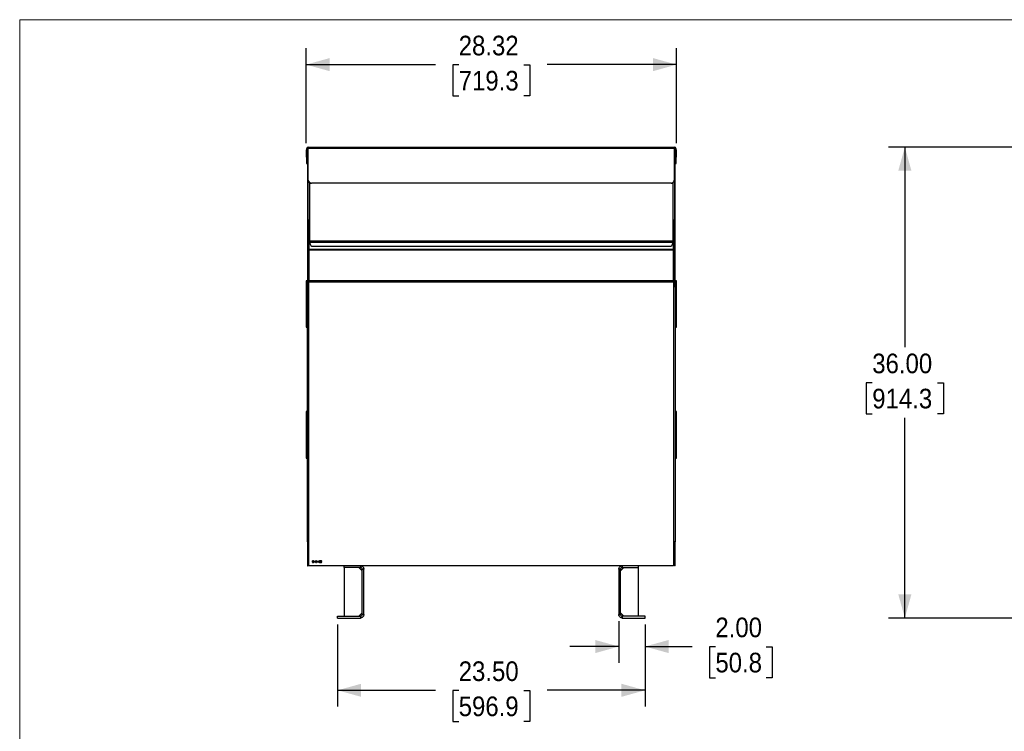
# Model space of a CAD drawing. Header units: inches. Extents: x 0 to 170, y 0 to 110.
# Tile 2 of 5: x 0 to 75, y 56 to 110. Entities that reach past the tile are written whole.
import ezdxf

# ---------------------------------------------------------------- set-up
doc = ezdxf.new("R2010")
doc.units = ezdxf.units.IN
doc.header["$LTSCALE"] = 10
doc.header["$MEASUREMENT"] = 0
doc.linetypes.add('SLD-Solid', pattern=[0])
doc.layers.add('DIMENSIONS', color=140, linetype='SLD-Solid', lineweight=25)
doc.layers.add('SLD-DEFPOINTS', color=7, linetype='Continuous')
doc.styles.add('SLDTEXTSTYLE0', font='GOTHIC.TTF', dxfattribs={"width": 0.913})
doc.dimstyles.new('SLDDIMSTYLE0', dxfattribs={"dimtxt": 1.5, "dimasz": 1.8, "dimexe": 0, "dimexo": 0.0625, "dimgap": 0.375, "dimtad": 0, "dimtih": 1, "dimtoh": 1, "dimrnd": 1e-09, "dimzin": 12, "dimdsep": 46, "dimtxsty": 'SLDTEXTSTYLE0', "dimsah": 1, "dimcen": 0.09, "dimadec": 0, "dimazin": 3, "dimtfac": 1, "dimtofl": 0, "dimtmove": 0, "dimatfit": 3, "dimfxl": 0, "dimfrac": 2, "dimtolj": 1, "dimtzin": 12, "dimarcsym": 0})
doc.dimstyles.new('SLDDIMSTYLE1', dxfattribs={"dimtxt": 1.5, "dimasz": 1.8, "dimexe": 0, "dimexo": 0.0625, "dimgap": 0.375, "dimtad": 0, "dimtih": 1, "dimtoh": 1, "dimrnd": 1e-09, "dimzin": 4, "dimdsep": 46, "dimtxsty": 'SLDTEXTSTYLE0', "dimsah": 1, "dimcen": 0.09, "dimadec": 0, "dimazin": 1, "dimtfac": 1, "dimtofl": 0, "dimtmove": 0, "dimatfit": 3, "dimfxl": 0, "dimfrac": 2, "dimtolj": 1, "dimtzin": 12, "dimarcsym": 0})
doc.dimstyles.new('SLDDIMSTYLE2', dxfattribs={"dimtxt": 1.5, "dimasz": 1.8, "dimexe": 0, "dimexo": 0.0625, "dimgap": 0.375, "dimtad": 0, "dimtih": 1, "dimtoh": 1, "dimrnd": 1e-09, "dimzin": 4, "dimdsep": 46, "dimtxsty": 'SLDTEXTSTYLE0', "dimsah": 1, "dimcen": 0.09, "dimadec": 0, "dimazin": 1, "dimtfac": 1, "dimtmove": 0, "dimatfit": 0, "dimfxl": 0, "dimfrac": 2, "dimtolj": 1, "dimtzin": 12, "dimarcsym": 0})
doc.dimstyles.new('SLDDIMSTYLE3', dxfattribs={"dimtxt": 1.5, "dimasz": 1.8, "dimexe": 0, "dimexo": 0.0625, "dimgap": 0.375, "dimtad": 0, "dimtih": 1, "dimtoh": 1, "dimrnd": 1e-09, "dimzin": 4, "dimdsep": 46, "dimtxsty": 'SLDTEXTSTYLE0', "dimsah": 1, "dimcen": 0.09, "dimadec": 0, "dimazin": 1, "dimtfac": 1, "dimtdec": 3, "dimtofl": 0, "dimtmove": 0, "dimatfit": 3, "dimfxl": 0, "dimfrac": 2, "dimtolj": 1, "dimtzin": 12, "dimarcsym": 0})

# ---------------------------------------------------------------- blocks, each defined once
blk = doc.blocks.new('Block2')
at = {"color": 7, "linetype": 'SLD-Solid', "lineweight": 18}
for p in [(170, 110), (0, 0)]:
    blk.add_line(p, (0, 110), dxfattribs=at)
blk = doc.blocks.new('_D')
at = {"layer": 'DIMENSIONS'}
for p, q in [((21.893, 100.55), (21.893, 107.816)), ((50.212, 100.55), (50.212, 107.816)), ((21.893, 106.566), (31.786, 106.566)), ((33.559, 106.554), (33.102, 106.554)), ((33.102, 106.554), (33.102, 104.173)), ((38.546, 106.554), (39.003, 106.554)), ((39.003, 106.554), (39.003, 104.173)), ((50.212, 106.566), (40.318, 106.566)), ((33.102, 104.173), (33.559, 104.173)), ((39.003, 104.173), (38.546, 104.173))]:
    blk.add_line(p, q, dxfattribs=at)
for points in [[(21.893, 106.566), (23.693, 106.066), (23.693, 107.066)], [(50.212, 106.566), (48.412, 107.066), (48.412, 106.066)]]:
    blk.add_solid(points, dxfattribs=at)
at = {"layer": 'DIMENSIONS', "char_height": 1.5, "attachment_point": 1, "style": 'SLDTEXTSTYLE0'}
for s, insert in [('28.32', (33.559, 108.775)), ('719.3', (33.559, 106.089))]:
    blk.add_mtext(s, dxfattribs=dict(at, insert=insert))
blk = doc.blocks.new('_D_1')
at = {"layer": 'DIMENSIONS'}
for p, q in [((24.302, 63.769), (24.302, 57.494)), ((47.802, 63.769), (47.802, 57.494)), ((24.302, 58.744), (31.786, 58.744)), ((33.559, 58.733), (33.102, 58.733)), ((33.102, 58.733), (33.102, 56.351)), ((38.546, 58.733), (39.003, 58.733)), ((39.003, 58.733), (39.003, 56.351)), ((47.802, 58.744), (40.318, 58.744)), ((33.102, 56.351), (33.559, 56.351)), ((39.003, 56.351), (38.546, 56.351))]:
    blk.add_line(p, q, dxfattribs=at)
for points in [[(24.302, 58.744), (26.102, 58.244), (26.102, 59.244)], [(47.802, 58.744), (46.002, 59.244), (46.002, 58.244)]]:
    blk.add_solid(points, dxfattribs=at)
at = {"layer": 'DIMENSIONS', "char_height": 1.5, "attachment_point": 1, "style": 'SLDTEXTSTYLE0'}
for s, insert in [('23.50', (33.559, 60.953)), ('596.9', (33.559, 58.268))]:
    blk.add_mtext(s, dxfattribs=dict(at, insert=insert))
blk = doc.blocks.new('_D_2')
at = {"layer": 'DIMENSIONS'}
for p, q in [((45.802, 64.029), (45.802, 60.839)), ((47.802, 63.769), (47.802, 60.839)), ((45.802, 62.089), (42.052, 62.089)), ((47.802, 62.089), (51.408, 62.089)), ((53.18, 62.078), (52.723, 62.078)), ((52.723, 62.078), (52.723, 59.697)), ((57.06, 62.078), (57.517, 62.078)), ((57.517, 62.078), (57.517, 59.697)), ((52.723, 59.697), (53.18, 59.697)), ((57.517, 59.697), (57.06, 59.697))]:
    blk.add_line(p, q, dxfattribs=at)
for points in [[(45.802, 62.089), (44.002, 62.589), (44.002, 61.589)], [(47.802, 62.089), (49.602, 61.589), (49.602, 62.589)]]:
    blk.add_solid(points, dxfattribs=at)
at = {"layer": 'DIMENSIONS', "char_height": 1.5, "attachment_point": 1, "style": 'SLDTEXTSTYLE0'}
for s, insert in [('2.00', (53.18, 64.299)), ('50.8', (53.18, 61.613))]:
    blk.add_mtext(s, dxfattribs=dict(at, insert=insert))
blk = doc.blocks.new('_D_3')
at = {"layer": 'DIMENSIONS'}
for p, q in [((84.201, 100.266), (66.415, 100.266)), ((67.665, 100.266), (67.665, 84.965)), ((65.172, 82.256), (64.715, 82.256)), ((64.715, 82.256), (64.715, 79.875)), ((70.159, 82.256), (70.616, 82.256)), ((70.616, 82.256), (70.616, 79.875)), ((64.715, 79.875), (65.172, 79.875)), ((70.616, 79.875), (70.159, 79.875)), ((67.665, 64.269), (67.665, 79.57)), ((83.416, 64.269), (66.415, 64.269))]:
    blk.add_line(p, q, dxfattribs=at)
for points in [[(67.665, 100.266), (67.165, 98.466), (68.165, 98.466)], [(67.665, 64.269), (68.165, 66.069), (67.165, 66.069)]]:
    blk.add_solid(points, dxfattribs=at)
at = {"layer": 'DIMENSIONS', "char_height": 1.5, "attachment_point": 1, "style": 'SLDTEXTSTYLE0'}
for s, insert in [('36.00', (65.172, 84.477)), ('914.3', (65.172, 81.791))]:
    blk.add_mtext(s, dxfattribs=dict(at, insert=insert))

msp = doc.modelspace()

# ---------------------------------------------------------------- linework, layer by layer
for p, q in [((21.928, 100.132), (21.928, 99.266)), ((21.987, 100.132), (21.987, 99.266)), ((22.062, 100.266), (50.042, 100.266)), ((22.062, 100.266), (22.062, 100.185)), ((22.062, 97.746), (22.062, 100.185)), ((22.062, 100.185), (50.042, 100.185)), ((50.042, 100.185), (50.042, 100.266)), ((50.042, 100.185), (50.042, 97.746)), ((50.117, 99.266), (50.117, 100.132)), ((50.177, 99.266), (50.177, 100.132)), ((21.928, 100.05), (21.893, 100.05)), ((21.893, 100.05), (21.893, 99.769)), ((21.893, 99.769), (21.893, 99.488)), ((21.893, 99.488), (21.928, 99.488)), ((21.993, 100.05), (21.987, 100.05)), ((21.987, 99.488), (21.993, 99.488)), ((21.993, 100.082), (21.993, 89.682)), ((21.993, 100.082), (22.052, 100.082)), ((22.052, 94.734), (22.052, 100.082)), ((22.062, 100.05), (22.052, 100.05)), ((22.052, 99.488), (22.062, 99.488)), ((50.052, 100.05), (50.042, 100.05)), ((50.042, 99.488), (50.052, 99.488)), ((50.112, 100.082), (50.052, 100.082)), ((50.052, 100.082), (50.052, 94.734)), ((50.112, 89.682), (50.112, 100.082)), ((50.117, 100.05), (50.112, 100.05)), ((50.112, 99.488), (50.117, 99.488)), ((50.212, 100.05), (50.177, 100.05)), ((50.177, 99.488), (50.212, 99.488)), ((50.212, 99.488), (50.212, 100.05)), ((21.928, 99.266), (21.928, 99.016)), ((21.987, 99.266), (21.928, 99.266)), ((21.928, 99.016), (21.987, 99.016)), ((21.987, 99.016), (21.987, 99.266)), ((50.177, 99.266), (50.117, 99.266)), ((50.117, 99.266), (50.117, 99.016)), ((50.117, 99.016), (50.177, 99.016)), ((50.177, 99.016), (50.177, 99.266)), ((22.062, 97.746), (22.062, 97.722)), ((22.187, 93.091), (22.187, 97.523)), ((49.792, 97.516), (22.312, 97.516)), ((22.312, 97.493), (22.312, 97.516)), ((49.792, 97.493), (22.312, 97.493)), ((49.792, 97.516), (49.792, 97.493)), ((49.918, 97.523), (49.918, 93.091)), ((50.042, 97.722), (50.042, 97.746)), ((22.052, 94.734), (22.052, 93.004)), ((50.052, 93.004), (50.052, 94.734)), ((22.052, 92.81), (22.052, 93.004)), ((22.112, 92.81), (22.052, 92.81)), ((22.052, 92.81), (22.052, 92.751)), ((22.052, 92.751), (22.112, 92.751)), ((22.052, 89.682), (22.052, 92.751)), ((22.112, 93.004), (22.112, 92.81)), ((22.112, 92.81), (22.112, 92.751)), ((22.115, 93.017), (22.115, 92.462)), ((22.187, 93.091), (22.187, 93.004)), ((22.187, 93.091), (49.918, 93.091)), ((22.187, 93.004), (49.918, 93.004)), ((22.187, 93.004), (22.187, 92.928)), ((22.437, 92.678), (49.668, 92.678)), ((49.918, 93.004), (49.918, 93.091)), ((49.918, 92.928), (49.918, 93.004)), ((49.99, 92.462), (49.99, 93.017)), ((49.993, 92.81), (49.993, 93.004)), ((50.052, 92.81), (49.993, 92.81)), ((49.993, 92.751), (49.993, 92.81)), ((49.993, 92.751), (50.052, 92.751)), ((50.052, 93.004), (50.052, 92.81)), ((50.052, 92.751), (50.052, 92.81)), ((50.052, 92.751), (50.052, 89.682)), ((22.115, 92.462), (49.99, 92.462)), ((22.115, 92.462), (22.115, 92.41)), ((22.115, 92.41), (49.99, 92.41)), ((22.115, 92.41), (22.115, 90.035)), ((49.99, 92.462), (49.99, 92.41)), ((49.99, 90.035), (49.99, 92.41)), ((21.993, 90.042), (21.893, 90.042)), ((21.893, 90.042), (21.893, 88.269)), ((21.993, 89.682), (22.052, 89.682)), ((21.993, 89.682), (21.993, 89.582)), ((21.993, 89.582), (22.115, 89.582)), ((21.993, 70.082), (21.993, 89.582)), ((22.115, 90.042), (22.052, 90.042)), ((22.052, 89.582), (22.052, 89.682)), ((22.115, 90.035), (22.115, 89.957)), ((49.99, 90.035), (22.115, 90.035)), ((22.115, 89.957), (49.99, 89.957)), ((22.115, 68.269), (22.115, 89.957)), ((50.052, 90.042), (49.99, 90.042)), ((49.99, 89.957), (49.99, 90.035)), ((49.99, 89.957), (49.99, 68.269)), ((50.112, 89.582), (49.99, 89.582)), ((50.112, 89.682), (50.052, 89.682)), ((50.052, 89.682), (50.052, 89.582)), ((50.212, 90.042), (50.112, 90.042)), ((50.112, 89.582), (50.112, 89.682)), ((50.112, 89.582), (50.112, 70.082)), ((50.212, 86.497), (50.212, 90.042)), ((21.893, 88.269), (21.893, 86.497)), ((21.893, 86.497), (21.993, 86.497)), ((50.112, 86.497), (50.212, 86.497)), ((21.993, 80.042), (21.893, 80.042)), ((21.893, 80.042), (21.893, 78.269)), ((50.212, 80.042), (50.112, 80.042)), ((50.212, 76.497), (50.212, 80.042)), ((21.893, 78.269), (21.893, 76.497)), ((21.893, 76.497), (21.993, 76.497)), ((50.112, 76.497), (50.212, 76.497)), ((21.993, 70.082), (22.115, 70.082)), ((21.993, 70.082), (21.993, 69.982)), ((22.052, 69.982), (22.052, 70.082)), ((50.112, 70.082), (49.99, 70.082)), ((50.052, 69.982), (50.052, 70.082)), ((50.112, 69.982), (50.112, 70.082)), ((21.993, 69.982), (22.052, 69.982)), ((21.993, 69.982), (21.993, 68.269)), ((22.052, 68.269), (22.052, 69.982)), ((22.052, 69.947), (22.052, 68.404)), ((22.052, 69.947), (22.115, 69.947)), ((49.99, 69.947), (50.052, 69.947)), ((50.112, 69.982), (50.052, 69.982)), ((50.052, 69.982), (50.052, 68.269)), ((50.052, 68.404), (50.052, 69.947)), ((50.112, 68.269), (50.112, 69.982)), ((22.406, 68.644), (22.381, 68.644)), ((22.381, 68.644), (22.381, 68.519)), ((22.381, 68.519), (22.42, 68.519)), ((22.392, 68.532), (22.392, 68.631)), ((22.392, 68.631), (22.401, 68.631)), ((22.406, 68.532), (22.392, 68.532)), ((22.509, 68.644), (22.509, 68.519)), ((22.52, 68.644), (22.509, 68.644)), ((22.509, 68.519), (22.52, 68.519)), ((22.52, 68.593), (22.52, 68.644)), ((22.584, 68.593), (22.52, 68.593)), ((22.52, 68.519), (22.52, 68.58)), ((22.52, 68.58), (22.584, 68.58)), ((22.596, 68.644), (22.584, 68.644)), ((22.584, 68.644), (22.584, 68.593)), ((22.584, 68.58), (22.584, 68.519)), ((22.584, 68.519), (22.596, 68.519)), ((22.596, 68.519), (22.596, 68.644)), ((22.628, 68.553), (22.617, 68.553)), ((22.621, 68.615), (22.633, 68.615)), ((22.652, 68.594), (22.652, 68.582)), ((22.713, 68.574), (22.713, 68.561)), ((22.761, 68.574), (22.713, 68.574)), ((22.713, 68.561), (22.761, 68.561)), ((22.761, 68.561), (22.761, 68.574)), ((22.784, 68.644), (22.782, 68.644)), ((22.782, 68.644), (22.782, 68.519)), ((22.782, 68.519), (22.793, 68.519)), ((22.867, 68.546), (22.784, 68.644)), ((22.793, 68.519), (22.793, 68.617)), ((22.793, 68.617), (22.875, 68.519)), ((22.878, 68.644), (22.867, 68.644)), ((22.867, 68.644), (22.867, 68.546)), ((22.875, 68.519), (22.878, 68.519)), ((22.878, 68.519), (22.878, 68.644)), ((22.91, 68.553), (22.899, 68.553)), ((22.903, 68.615), (22.915, 68.615)), ((22.934, 68.594), (22.934, 68.582)), ((23.006, 68.644), (23.006, 68.519)), ((23.031, 68.644), (23.006, 68.644)), ((23.006, 68.519), (23.017, 68.519)), ((23.017, 68.631), (23.041, 68.631)), ((23.017, 68.59), (23.017, 68.631)), ((23.04, 68.589), (23.017, 68.59)), ((23.017, 68.519), (23.017, 68.577)), ((23.017, 68.577), (23.026, 68.577)), ((23.026, 68.577), (23.072, 68.519)), ((23.086, 68.519), (23.04, 68.577)), ((23.072, 68.519), (23.086, 68.519)), ((21.993, 68.269), (22.052, 68.269)), ((22.115, 68.404), (22.052, 68.404)), ((24.802, 68.269), (22.115, 68.269)), ((26.043, 68.269), (24.802, 68.269)), ((24.802, 68.135), (24.802, 68.269)), ((26.043, 68.135), (24.802, 68.135)), ((24.802, 68.135), (24.802, 64.404)), ((26.168, 67.885), (25.918, 68.135)), ((26.043, 68.269), (26.043, 68.135)), ((46.062, 68.269), (26.043, 68.269)), ((26.168, 68.01), (26.302, 68.01)), ((26.168, 64.529), (26.168, 68.01)), ((26.302, 64.529), (26.302, 68.01)), ((45.937, 68.01), (45.802, 68.01)), ((45.802, 68.01), (45.802, 64.529)), ((46.187, 68.135), (45.937, 67.885)), ((45.937, 64.529), (45.937, 68.01)), ((46.062, 68.269), (46.062, 68.135)), ((47.302, 68.269), (46.062, 68.269)), ((46.062, 68.135), (47.302, 68.135)), ((47.302, 68.135), (47.302, 68.269)), ((49.99, 68.269), (47.302, 68.269)), ((47.302, 64.404), (47.302, 68.135)), ((49.99, 68.404), (50.052, 68.404)), ((50.112, 68.269), (50.052, 68.269)), ((24.302, 64.269), (24.302, 64.404)), ((24.302, 64.404), (26.043, 64.404)), ((24.302, 64.269), (26.043, 64.269)), ((25.918, 64.404), (26.168, 64.654)), ((26.043, 64.404), (26.043, 64.269)), ((26.302, 64.529), (26.168, 64.529)), ((45.802, 64.529), (45.937, 64.529)), ((45.937, 64.654), (46.187, 64.404)), ((46.062, 64.404), (46.062, 64.269)), ((47.802, 64.404), (46.062, 64.404)), ((46.062, 64.269), (47.802, 64.269)), ((47.802, 64.269), (47.802, 64.404))]:
    msp.add_line(p, q)
at = {"flags": 128}
for points in [[(22.187, 93.091), (22.161, 93.089), (22.136, 93.084), (22.112, 93.076), (22.092, 93.066), (22.075, 93.052), (22.063, 93.037), (22.055, 93.021), (22.052, 93.004)], [(22.112, 93.004), (22.114, 93.014), (22.118, 93.023), (22.125, 93.031), (22.134, 93.038), (22.146, 93.044), (22.159, 93.049), (22.173, 93.052), (22.187, 93.053)], [(49.918, 93.091), (49.944, 93.089), (49.969, 93.084), (49.992, 93.076), (50.013, 93.066), (50.03, 93.052), (50.042, 93.037), (50.05, 93.021), (50.052, 93.004)], [(49.918, 93.053), (49.932, 93.052), (49.946, 93.049), (49.959, 93.044), (49.971, 93.038), (49.98, 93.031), (49.987, 93.023), (49.991, 93.014), (49.993, 93.004)], [(22.115, 68.384), (22.114, 68.389), (22.112, 68.404)], [(49.993, 68.404), (49.991, 68.389), (49.99, 68.384)]]:
    msp.add_lwpolyline(points, dxfattribs=at)
for centre, radius, start, end in [((22.062, 100.132), 0.135, 90, 180), ((22.062, 100.132), 0.075, 90, 180), ((50.042, 100.132), 0.135, 0, 90), ((50.042, 100.132), 0.075, 0, 90), ((22.122, 97.597), 0.0698, 132.07255, 177.17319), ((22.302, 97.756), 0.24, 182.59849, 272.38242), ((22.302, 97.733), 0.24, 182.59872, 272.38218), ((49.802, 97.756), 0.24, 267.61758, 357.40151), ((49.802, 97.733), 0.24, 267.61782, 357.40128), ((49.983, 97.597), 0.0698, 2.82681, 47.92745), ((22.437, 92.928), 0.25, 180, 270), ((49.668, 92.928), 0.25, 270, 0), ((22.187, 68.404), 0.135, 180, 237.56448), ((49.918, 68.404), 0.135, 302.43552, 0)]:
    msp.add_arc(centre, radius, start, end)
for points, knots in [([(22.401, 68.631), (22.403, 68.631), (22.407, 68.631), (22.413, 68.631), (22.419, 68.631), (22.424, 68.63), (22.428, 68.63), (22.432, 68.629), (22.436, 68.629), (22.438, 68.628), (22.439, 68.628)], [0, 0, 0, 0, 0.167024, 0.32181, 0.464407, 0.594889, 0.713417, 0.820715, 0.915681, 1, 1, 1, 1]), ([(22.446, 68.64), (22.445, 68.64), (22.442, 68.641), (22.439, 68.642), (22.434, 68.642), (22.43, 68.643), (22.424, 68.643), (22.419, 68.644), (22.413, 68.644), (22.408, 68.644), (22.406, 68.644)], [0.0000117, 0.0000117, 0.0000117, 0.0000117, 0.0871318, 0.1842417, 0.2921804, 0.4106452, 0.5411681, 0.6826058, 0.8357225, 1, 1, 1, 1]), ([(22.442, 68.535), (22.441, 68.535), (22.439, 68.534), (22.436, 68.534), (22.432, 68.533), (22.428, 68.533), (22.423, 68.532), (22.418, 68.532), (22.413, 68.532), (22.409, 68.532), (22.406, 68.532)], [0, 0, 0, 0, 0.078677, 0.170258, 0.274976, 0.393254, 0.524451, 0.669372, 0.828099, 1, 1, 1, 1]), ([(22.42, 68.519), (22.422, 68.519), (22.425, 68.519), (22.43, 68.519), (22.435, 68.52), (22.44, 68.521), (22.444, 68.522), (22.448, 68.523), (22.452, 68.524), (22.455, 68.526), (22.458, 68.528), (22.461, 68.53), (22.464, 68.532), (22.467, 68.534), (22.469, 68.537), (22.471, 68.54), (22.474, 68.543), (22.476, 68.547), (22.477, 68.551), (22.479, 68.554), (22.48, 68.558), (22.482, 68.562), (22.482, 68.567), (22.483, 68.571), (22.483, 68.575), (22.483, 68.578), (22.483, 68.58)], [0, 0, 0, 0, 0.055031, 0.1069227, 0.1560049, 0.202179, 0.2455525, 0.2865269, 0.3251411, 0.3616677, 0.3972817, 0.4330606, 0.4687997, 0.5052558, 0.5419197, 0.5798747, 0.6184109, 0.6583804, 0.6989144, 0.7397502, 0.7811716, 0.8229699, 0.865699, 0.9091875, 0.9539136, 0.9999943, 0.9999943, 0.9999943, 0.9999943]), ([(22.439, 68.628), (22.444, 68.626), (22.455, 68.622), (22.465, 68.609), (22.471, 68.595), (22.472, 68.585), (22.472, 68.58)], [0, 0, 0, 0, 0.25987, 0.521646, 0.763232, 1, 1, 1, 1]), ([(22.472, 68.58), (22.472, 68.573), (22.471, 68.562), (22.462, 68.548), (22.453, 68.539), (22.445, 68.536), (22.442, 68.535)], [0, 0, 0, 0, 0.338812, 0.5893579, 0.8405737, 1, 1, 1, 1]), ([(22.483, 68.58), (22.483, 68.582), (22.483, 68.585), (22.483, 68.59), (22.482, 68.595), (22.481, 68.6), (22.48, 68.605), (22.478, 68.609), (22.476, 68.613), (22.474, 68.617), (22.471, 68.621), (22.468, 68.625), (22.465, 68.628), (22.462, 68.631), (22.458, 68.633), (22.454, 68.636), (22.45, 68.638), (22.447, 68.639), (22.446, 68.64)], [0, 0, 0, 0, 0.070764, 0.139466, 0.206349, 0.271441, 0.334996, 0.397655, 0.459593, 0.521506, 0.582395, 0.642353, 0.701298, 0.760125, 0.818845, 0.878306, 0.938455, 1, 1, 1, 1]), ([(22.617, 68.553), (22.617, 68.551), (22.617, 68.548), (22.619, 68.544), (22.62, 68.54), (22.622, 68.537), (22.624, 68.533), (22.626, 68.53), (22.628, 68.528), (22.631, 68.525), (22.634, 68.523), (22.637, 68.521), (22.64, 68.519), (22.643, 68.518), (22.647, 68.517), (22.65, 68.516), (22.654, 68.516), (22.657, 68.516), (22.658, 68.516)], [0, 0, 0, 0, 0.073705, 0.143654, 0.210872, 0.275144, 0.337494, 0.398261, 0.457757, 0.51683, 0.575458, 0.633602, 0.691452, 0.749908, 0.809623, 0.871037, 0.934459, 1, 1, 1, 1]), ([(22.659, 68.647), (22.657, 68.647), (22.655, 68.647), (22.652, 68.647), (22.649, 68.646), (22.646, 68.645), (22.643, 68.644), (22.64, 68.643), (22.637, 68.641), (22.635, 68.639), (22.632, 68.637), (22.63, 68.634), (22.628, 68.632), (22.626, 68.629), (22.625, 68.626), (22.623, 68.622), (22.622, 68.619), (22.622, 68.616), (22.621, 68.615)], [0, 0, 0, 0, 0.062835, 0.123746, 0.183573, 0.242729, 0.301378, 0.359848, 0.419006, 0.479175, 0.539884, 0.601255, 0.663111, 0.726043, 0.791015, 0.858023, 0.927375, 1, 1, 1, 1]), ([(22.638, 68.535), (22.635, 68.538), (22.632, 68.541), (22.629, 68.547), (22.628, 68.551), (22.628, 68.553)], [0, 0, 0, 0, 0.442299, 0.718941, 1, 1, 1, 1]), ([(22.633, 68.615), (22.633, 68.616), (22.634, 68.618), (22.635, 68.62), (22.636, 68.622), (22.637, 68.624), (22.639, 68.626), (22.64, 68.627), (22.642, 68.629), (22.644, 68.63), (22.647, 68.632), (22.65, 68.633), (22.654, 68.634), (22.657, 68.634), (22.659, 68.634)], [0.0000122, 0.0000122, 0.0000122, 0.0000122, 0.0799557, 0.1553428, 0.2263783, 0.2947147, 0.3594081, 0.4205639, 0.4791944, 0.5362461, 0.6481964, 0.7603273, 0.8773003, 1, 1, 1, 1]), ([(22.658, 68.529), (22.657, 68.529), (22.653, 68.529), (22.646, 68.53), (22.641, 68.533), (22.638, 68.535), (22.638, 68.535)], [0, 0, 0, 0, 0.251415, 0.503227, 0.935104, 1, 1, 1, 1]), ([(22.684, 68.615), (22.684, 68.614), (22.684, 68.612), (22.683, 68.61), (22.682, 68.607), (22.68, 68.605), (22.678, 68.603), (22.676, 68.601), (22.673, 68.599), (22.669, 68.597), (22.665, 68.596), (22.661, 68.595), (22.656, 68.594), (22.653, 68.594), (22.652, 68.594)], [0, 0, 0, 0, 0.063304, 0.125941, 0.189323, 0.25633, 0.327065, 0.403838, 0.48835, 0.582426, 0.681973, 0.784213, 0.889834, 1, 1, 1, 1]), ([(22.652, 68.582), (22.653, 68.581), (22.655, 68.581), (22.659, 68.581), (22.662, 68.581), (22.665, 68.58), (22.668, 68.58), (22.67, 68.579), (22.672, 68.578), (22.675, 68.577), (22.678, 68.576), (22.681, 68.574), (22.684, 68.571), (22.686, 68.568), (22.688, 68.565), (22.689, 68.562), (22.69, 68.559), (22.69, 68.556), (22.69, 68.555)], [0, 0, 0, 0, 0.070672, 0.137142, 0.198508, 0.255312, 0.308108, 0.355945, 0.400116, 0.43977, 0.514023, 0.586164, 0.65712, 0.728766, 0.798965, 0.866515, 0.933091, 1, 1, 1, 1]), ([(22.658, 68.516), (22.66, 68.516), (22.664, 68.516), (22.67, 68.517), (22.675, 68.519), (22.68, 68.521), (22.685, 68.524), (22.689, 68.527), (22.693, 68.531), (22.696, 68.536), (22.698, 68.541), (22.7, 68.546), (22.701, 68.551), (22.701, 68.554), (22.701, 68.556)], [0, 0, 0, 0, 0.090252, 0.177522, 0.262564, 0.346964, 0.430315, 0.512398, 0.593965, 0.677391, 0.760381, 0.841078, 0.920352, 1, 1, 1, 1]), ([(22.69, 68.555), (22.69, 68.554), (22.69, 68.552), (22.69, 68.55), (22.689, 68.547), (22.688, 68.545), (22.687, 68.543), (22.685, 68.541), (22.684, 68.539), (22.682, 68.537), (22.679, 68.535), (22.677, 68.533), (22.674, 68.532), (22.671, 68.531), (22.668, 68.53), (22.665, 68.529), (22.662, 68.529), (22.66, 68.529), (22.658, 68.529)], [0.0000099, 0.0000099, 0.0000099, 0.0000099, 0.0565496, 0.1121664, 0.1673655, 0.2224228, 0.2785463, 0.3359349, 0.39566, 0.4582492, 0.5219406, 0.5850459, 0.6494119, 0.7142503, 0.7816071, 0.8512582, 0.9239382, 1, 1, 1, 1]), ([(22.695, 68.615), (22.695, 68.616), (22.695, 68.619), (22.694, 68.623), (22.692, 68.627), (22.69, 68.631), (22.688, 68.634), (22.685, 68.638), (22.681, 68.64), (22.677, 68.643), (22.673, 68.645), (22.668, 68.646), (22.663, 68.647), (22.66, 68.647), (22.659, 68.647)], [0, 0, 0, 0, 0.075988, 0.151674, 0.229179, 0.309803, 0.391886, 0.474253, 0.558114, 0.645369, 0.733907, 0.82146, 0.909746, 1, 1, 1, 1]), ([(22.659, 68.634), (22.662, 68.634), (22.669, 68.634), (22.676, 68.629), (22.681, 68.624), (22.684, 68.619), (22.684, 68.616), (22.684, 68.615)], [0, 0, 0, 0, 0.305288, 0.544541, 0.738301, 0.890971, 1, 1, 1, 1]), ([(22.68, 68.589), (22.682, 68.59), (22.684, 68.591), (22.687, 68.594), (22.689, 68.597), (22.691, 68.6), (22.693, 68.604), (22.694, 68.607), (22.695, 68.611), (22.695, 68.613), (22.695, 68.615)], [0, 0, 0, 0, 0.1367835, 0.2656869, 0.3896252, 0.5099278, 0.6293698, 0.7493917, 0.8719325, 1, 1, 1, 1]), ([(22.694, 68.578), (22.693, 68.58), (22.691, 68.582), (22.687, 68.586), (22.683, 68.588), (22.68, 68.589)], [0, 0, 0, 0, 0.251284, 0.503206, 1, 1, 1, 1]), ([(22.701, 68.556), (22.701, 68.558), (22.701, 68.562), (22.699, 68.57), (22.696, 68.575), (22.694, 68.578)], [0, 0, 0, 0, 0.251395, 0.503272, 1, 1, 1, 1]), ([(22.899, 68.553), (22.899, 68.551), (22.899, 68.548), (22.901, 68.544), (22.902, 68.54), (22.904, 68.537), (22.906, 68.533), (22.908, 68.53), (22.91, 68.528), (22.913, 68.525), (22.916, 68.523), (22.919, 68.521), (22.922, 68.519), (22.925, 68.518), (22.929, 68.517), (22.932, 68.516), (22.936, 68.516), (22.939, 68.516), (22.94, 68.516)], [0, 0, 0, 0, 0.073705, 0.143654, 0.210872, 0.275144, 0.337494, 0.398261, 0.457757, 0.51683, 0.575458, 0.633602, 0.691452, 0.749908, 0.809623, 0.871037, 0.934459, 1, 1, 1, 1]), ([(22.941, 68.647), (22.939, 68.647), (22.937, 68.647), (22.934, 68.647), (22.931, 68.646), (22.928, 68.645), (22.925, 68.644), (22.922, 68.643), (22.919, 68.641), (22.917, 68.639), (22.914, 68.637), (22.912, 68.634), (22.91, 68.632), (22.908, 68.629), (22.907, 68.626), (22.906, 68.622), (22.904, 68.619), (22.904, 68.616), (22.903, 68.615)], [0, 0, 0, 0, 0.062835, 0.123746, 0.183573, 0.242729, 0.301378, 0.359848, 0.419006, 0.479175, 0.539884, 0.601255, 0.663111, 0.726043, 0.791015, 0.858023, 0.927375, 1, 1, 1, 1]), ([(22.92, 68.535), (22.919, 68.536), (22.918, 68.537), (22.917, 68.538), (22.915, 68.54), (22.914, 68.542), (22.913, 68.545), (22.912, 68.547), (22.911, 68.55), (22.91, 68.552), (22.91, 68.553)], [0, 0, 0, 0, 0.104675, 0.213878, 0.328473, 0.44784, 0.574034, 0.708684, 0.85023, 1, 1, 1, 1]), ([(22.915, 68.615), (22.916, 68.619), (22.919, 68.625), (22.927, 68.631), (22.934, 68.634), (22.939, 68.634), (22.941, 68.634)], [0, 0, 0, 0, 0.358017, 0.585498, 0.812805, 1, 1, 1, 1]), ([(22.94, 68.529), (22.939, 68.529), (22.935, 68.529), (22.928, 68.53), (22.923, 68.533), (22.92, 68.535), (22.92, 68.535)], [0, 0, 0, 0, 0.251362, 0.503226, 0.935104, 1, 1, 1, 1]), ([(22.966, 68.615), (22.966, 68.614), (22.966, 68.612), (22.965, 68.61), (22.964, 68.607), (22.962, 68.605), (22.96, 68.603), (22.958, 68.601), (22.955, 68.599), (22.951, 68.597), (22.947, 68.596), (22.943, 68.595), (22.938, 68.594), (22.935, 68.594), (22.934, 68.594)], [0.0000116, 0.0000116, 0.0000116, 0.0000116, 0.0633153, 0.1259527, 0.1893346, 0.2563421, 0.3270771, 0.4038495, 0.4883611, 0.5824377, 0.6819842, 0.7842244, 0.8898461, 1, 1, 1, 1]), ([(22.934, 68.582), (22.935, 68.581), (22.937, 68.581), (22.941, 68.581), (22.944, 68.581), (22.947, 68.58), (22.95, 68.58), (22.952, 68.579), (22.954, 68.578), (22.957, 68.577), (22.96, 68.576), (22.963, 68.574), (22.966, 68.571), (22.968, 68.568), (22.97, 68.565), (22.971, 68.562), (22.972, 68.559), (22.972, 68.556), (22.972, 68.555)], [0, 0, 0, 0, 0.0706623, 0.137133, 0.1984989, 0.2553031, 0.3080987, 0.3559358, 0.4001065, 0.4397611, 0.514014, 0.5861545, 0.6571107, 0.7287563, 0.7989555, 0.8665052, 0.9330815, 0.9999907, 0.9999907, 0.9999907, 0.9999907]), ([(22.94, 68.516), (22.946, 68.516), (22.957, 68.517), (22.97, 68.525), (22.979, 68.536), (22.983, 68.547), (22.983, 68.554), (22.983, 68.556)], [0, 0, 0, 0, 0.26966, 0.476468, 0.683735, 0.88952, 1, 1, 1, 1]), ([(22.972, 68.555), (22.972, 68.554), (22.972, 68.552), (22.972, 68.55), (22.971, 68.547), (22.97, 68.545), (22.969, 68.543), (22.967, 68.541), (22.966, 68.539), (22.964, 68.537), (22.961, 68.535), (22.959, 68.533), (22.956, 68.532), (22.953, 68.531), (22.95, 68.53), (22.947, 68.529), (22.944, 68.529), (22.942, 68.529), (22.94, 68.529)], [0, 0, 0, 0, 0.05654, 0.112156, 0.167356, 0.222413, 0.278536, 0.335925, 0.39565, 0.458239, 0.521931, 0.585036, 0.649402, 0.71424, 0.781597, 0.851248, 0.923928, 1, 1, 1, 1]), ([(22.977, 68.615), (22.977, 68.616), (22.977, 68.619), (22.976, 68.623), (22.974, 68.627), (22.972, 68.631), (22.97, 68.634), (22.967, 68.638), (22.963, 68.64), (22.959, 68.643), (22.955, 68.645), (22.95, 68.646), (22.945, 68.647), (22.942, 68.647), (22.941, 68.647)], [0, 0, 0, 0, 0.075988, 0.151674, 0.229179, 0.309803, 0.391886, 0.474253, 0.558114, 0.645369, 0.733907, 0.82146, 0.909746, 1, 1, 1, 1]), ([(22.941, 68.634), (22.942, 68.634), (22.943, 68.634), (22.946, 68.634), (22.948, 68.634), (22.951, 68.633), (22.953, 68.632), (22.955, 68.631), (22.957, 68.63), (22.959, 68.629), (22.96, 68.627), (22.962, 68.626), (22.963, 68.624), (22.964, 68.622), (22.965, 68.62), (22.965, 68.619), (22.966, 68.617), (22.966, 68.615), (22.966, 68.615)], [0, 0, 0, 0, 0.075072, 0.147677, 0.217498, 0.284969, 0.351483, 0.416689, 0.481138, 0.545824, 0.609005, 0.669091, 0.726699, 0.781924, 0.836753, 0.890034, 0.944725, 1, 1, 1, 1]), ([(22.962, 68.589), (22.964, 68.59), (22.966, 68.591), (22.969, 68.594), (22.971, 68.597), (22.973, 68.6), (22.975, 68.604), (22.976, 68.607), (22.977, 68.611), (22.977, 68.613), (22.977, 68.615)], [0, 0, 0, 0, 0.1367835, 0.2656869, 0.3896252, 0.5099278, 0.6293698, 0.7493917, 0.8719325, 1, 1, 1, 1]), ([(22.976, 68.578), (22.975, 68.58), (22.973, 68.582), (22.97, 68.585), (22.966, 68.587), (22.964, 68.588), (22.962, 68.589)], [0, 0, 0, 0, 0.249709, 0.496991, 0.74612, 1, 1, 1, 1]), ([(22.983, 68.556), (22.983, 68.558), (22.983, 68.562), (22.981, 68.57), (22.978, 68.575), (22.976, 68.578)], [0, 0, 0, 0, 0.251404, 0.503285, 1, 1, 1, 1]), ([(23.059, 68.642), (23.059, 68.642), (23.057, 68.643), (23.055, 68.643), (23.052, 68.643), (23.048, 68.644), (23.045, 68.644), (23.04, 68.644), (23.036, 68.644), (23.033, 68.644), (23.031, 68.644)], [0, 0, 0, 0, 0.073628, 0.162615, 0.265302, 0.382842, 0.515178, 0.661566, 0.823742, 1, 1, 1, 1]), ([(23.073, 68.611), (23.073, 68.608), (23.072, 68.603), (23.068, 68.597), (23.062, 68.592), (23.053, 68.59), (23.045, 68.589), (23.04, 68.589)], [0, 0, 0, 0, 0.164371, 0.330194, 0.479713, 0.667376, 1, 1, 1, 1]), ([(23.04, 68.577), (23.047, 68.577), (23.057, 68.577), (23.07, 68.583), (23.079, 68.59), (23.084, 68.6), (23.084, 68.607), (23.084, 68.611)], [0, 0, 0, 0, 0.3110494, 0.488556, 0.6671303, 0.8266864, 1, 1, 1, 1]), ([(23.041, 68.631), (23.045, 68.631), (23.052, 68.631), (23.061, 68.629), (23.067, 68.625), (23.071, 68.62), (23.073, 68.615), (23.073, 68.611), (23.073, 68.611)], [0, 0, 0, 0, 0.281886, 0.480388, 0.631473, 0.782384, 0.941227, 1, 1, 1, 1]), ([(23.084, 68.611), (23.084, 68.612), (23.084, 68.614), (23.084, 68.616), (23.084, 68.619), (23.083, 68.622), (23.082, 68.624), (23.081, 68.627), (23.079, 68.629), (23.077, 68.631), (23.076, 68.633), (23.074, 68.635), (23.072, 68.637), (23.069, 68.638), (23.067, 68.64), (23.065, 68.641), (23.062, 68.642), (23.06, 68.642), (23.059, 68.642)], [0, 0, 0, 0, 0.068359, 0.134815, 0.198683, 0.261561, 0.323202, 0.38431, 0.445928, 0.507648, 0.56935, 0.630173, 0.690547, 0.750868, 0.811255, 0.872936, 0.935783, 1, 1, 1, 1]), ([(26.043, 68.269), (26.056, 68.268), (26.096, 68.267), (26.161, 68.245), (26.228, 68.198), (26.278, 68.13), (26.3, 68.064), (26.302, 68.022), (26.302, 68.01)], [0, 0, 0, 0, 0.09335, 0.282031, 0.473524, 0.678718, 0.902044, 1, 1, 1, 1]), ([(26.043, 68.135), (26.048, 68.134), (26.065, 68.134), (26.093, 68.126), (26.126, 68.106), (26.156, 68.07), (26.167, 68.036), (26.168, 68.014), (26.168, 68.01)], [0, 0, 0, 0, 0.071658, 0.209703, 0.383727, 0.616252, 0.922659, 1, 1, 1, 1]), ([(45.802, 68.01), (45.806, 68.041), (45.813, 68.105), (45.866, 68.188), (45.941, 68.245), (46.012, 68.267), (46.052, 68.269), (46.062, 68.269)], [0, 0, 0, 0, 0.245819, 0.490118, 0.719672, 0.92777, 1, 1, 1, 1]), ([(46.062, 68.135), (46.051, 68.134), (46.028, 68.132), (45.995, 68.117), (45.964, 68.091), (45.941, 68.053), (45.938, 68.024), (45.937, 68.01)], [0, 0, 0, 0, 0.143448, 0.286305, 0.484819, 0.752825, 1, 1, 1, 1]), ([(26.302, 64.529), (26.299, 64.499), (26.294, 64.439), (26.247, 64.36), (26.179, 64.302), (26.107, 64.273), (26.06, 64.27), (26.043, 64.269)], [0, 0, 0, 0, 0.221075, 0.442234, 0.66093, 0.874742, 1, 1, 1, 1]), ([(26.168, 64.529), (26.166, 64.513), (26.163, 64.483), (26.138, 64.443), (26.102, 64.415), (26.068, 64.404), (26.048, 64.404), (26.043, 64.404)], [0, 0, 0, 0, 0.2421881, 0.484778, 0.7146914, 0.9232403, 1, 1, 1, 1]), ([(46.062, 64.269), (46.033, 64.272), (45.976, 64.277), (45.899, 64.321), (45.841, 64.384), (45.808, 64.458), (45.804, 64.507), (45.802, 64.529)], [0, 0, 0, 0, 0.2085579, 0.4170436, 0.6276455, 0.8428478, 1, 1, 1, 1]), ([(45.937, 64.529), (45.938, 64.513), (45.942, 64.483), (45.967, 64.443), (46.003, 64.415), (46.037, 64.404), (46.057, 64.404), (46.062, 64.404)], [0, 0, 0, 0, 0.2421881, 0.484778, 0.7146914, 0.9232403, 1, 1, 1, 1])]:
    msp.add_open_spline(points, degree=3, knots=knots)

# ---------------------------------------------------------------- block references
at = {"layer": 'SLD-DEFPOINTS'}
msp.add_blockref('Block2', (0, 0), dxfattribs=at)

# ---------------------------------------------------------------- dimensions: what is measured, and where the dimension line sits
at = {"layer": 'DIMENSIONS'}
for base, p1, p2, dimstyle, picture, middle in [((50.212, 106.566), (21.893, 100.05), (50.212, 100.05), 'SLDDIMSTYLE0', '_D', (36.052, 106.566)), ((47.802, 58.744), (24.302, 64.269), (47.802, 64.269), 'SLDDIMSTYLE1', '_D_1', (36.052, 58.744))]:
    dim = msp.add_linear_dim(base=base, p1=p1, p2=p2, dimstyle=dimstyle, dxfattribs=at)
    dim.commit()
    dim.dimension.update_dxf_attribs({"geometry": picture, "text_midpoint": middle, "dimtype": 160})
for base, p1, p2, angle, dimstyle, picture, middle in [((67.665, 64.269), (84.701, 100.266), (83.916, 64.269), 90, 'SLDDIMSTYLE3', '_D_3', (67.665, 82.268)), ((47.802, 62.089), (45.802, 64.529), (47.802, 64.269), 0, 'SLDDIMSTYLE2', '_D_2', (55.12, 62.089))]:
    dim = msp.add_linear_dim(base=base, p1=p1, p2=p2, angle=angle, dimstyle=dimstyle, dxfattribs=at)
    dim.commit()
    dim.dimension.update_dxf_attribs({"geometry": picture, "text_midpoint": middle, "dimtype": 160})

doc.saveas('drawing.dxf')
